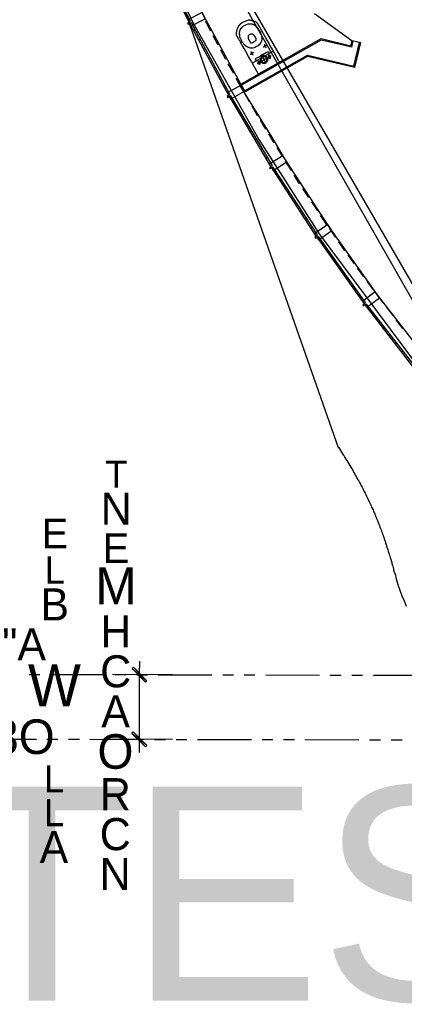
# Model space of a CAD drawing. Header units: feet. Extents: x -79 to 198, y -22 to 181.
# Tile 3 of 256: x 13 to 31, y -6 to 40. Entities that reach past the tile are written whole.
import ezdxf
from ezdxf.enums import TextEntityAlignment as Align

# ---------------------------------------------------------------- set-up
doc = ezdxf.new("R2010")
doc.units = ezdxf.units.FT
for name, color, linetype in [('A-AREA-UNIDAD', 30, 'CONTINUOUS'), ('A-LINEA', 7, 'CONTINUOUS'), ('A-LINEA-FINA', 9, 'CONTINUOUS'), ('A-TEXTO-PDF', 3, 'CONTINUOUS')]:
    doc.layers.add(name, color=color, linetype=linetype)

msp = doc.modelspace()

# ---------------------------------------------------------------- linework, layer by layer
at = {"layer": 'A-AREA-UNIDAD'}
msp.add_lwpolyline([(18.24, 47.1644), (21.472, 40.1956), (24.56, 34.72), (27.36, 30.3289), (32.288, 23.7156), (35.072, 20.48), (39.76, 15.84), (39.76, 15.2), (40.832, 13.6356), (42.56, 10.4889), (43.552, 9.7956), (45.2, 9.28), (50.24, 8.5689), (58.272, 7.8756), (64.128, 7.68), (70.88, 7.9644)], dxfattribs=at)
at = {"layer": 'A-LINEA'}
for p, q in [((13.6029, 62.1415), (28.2487, 20.4037)), ((14.3494, 57.9517), (37.9821, 17.1107)), ((14.3494, 57.9517), (37.9821, 17.1107)), ((14.4497, 57.5585), (36.7145, 18.4188)), ((27.1424, 40.5894), (28.901, 39.3205)), ((21.2933, 40.2044), (21.36, 40.2711)), ((21.5333, 39.7644), (21.5867, 39.8311)), ((21.76, 39.3378), (21.8267, 39.4044)), ((22.4133, 39.5644), (22.6533, 39.1244)), ((22, 38.9111), (22.0533, 38.9644)), ((27.4533, 39.3511), (23.7467, 37.2444)), ((28.88, 39.0178), (27.4533, 39.3511)), ((28.84, 39.0844), (28.8933, 39.3244)), ((28.88, 39.0178), (28.9467, 39.3111)), ((28.8933, 39.3244), (29.2933, 39.2311)), ((28.9733, 38.1378), (29.24, 39.2444)), ((29.0133, 38.0711), (29.2933, 39.2311)), ((22.2267, 38.4711), (22.2933, 38.5378)), ((22.7733, 38.8978), (23, 38.4578)), ((23.8933, 36.9911), (26.8267, 38.6444)), ((26.8267, 38.5911), (23.92, 36.9378)), ((25.2, 38.8178), (24.28, 38.2978)), ((25.2606, 38.7941), (25.197, 38.8117)), ((25.4933, 38.3644), (25.2533, 38.8044)), ((26.8267, 38.6444), (28.9733, 38.1378)), ((29.0133, 38.0711), (26.8267, 38.5911)), ((22.4667, 38.0444), (22.52, 38.1111)), ((23.12, 38.2444), (23.3733, 37.8044)), ((24.277, 38.2917), (24.2594, 38.2281)), ((24.2667, 38.2444), (24.5067, 37.8044)), ((24.5733, 37.7911), (25.48, 38.3111)), ((25.4964, 38.3039), (25.5139, 38.3675)), ((22.6933, 37.6178), (22.76, 37.6711)), ((23.4933, 37.5778), (23.7333, 37.1511)), ((24.5127, 37.8014), (24.5764, 37.7839)), ((22.9333, 37.1778), (22.9867, 37.2444)), ((23.8533, 36.9244), (24.1067, 36.4978)), ((23.4, 36.3378), (23.4667, 36.4044)), ((24.2267, 36.2844), (24.48, 35.8444)), ((23.6533, 35.9244), (23.72, 35.9778)), ((23.9067, 35.5111), (23.96, 35.5644)), ((24.6133, 35.6311), (24.8667, 35.2044)), ((24.1467, 35.0844), (24.2133, 35.1511)), ((25, 34.9911), (25.2533, 34.5644)), ((24.4, 34.6711), (24.4533, 34.7378)), ((25.3867, 34.3511), (25.6533, 33.9244)), ((24.64, 34.2578), (24.7067, 34.3111)), ((24.8933, 33.8444), (24.9467, 33.8978)), ((25.7867, 33.7111), (26.0533, 33.2844)), ((25.4, 33.0178), (25.4667, 33.0711)), ((25.6667, 32.6178), (25.72, 32.6711)), ((25.9333, 32.2178), (25.9867, 32.2711)), ((26.5867, 32.4444), (26.8667, 32.0311)), ((26.1867, 31.8044), (26.2533, 31.8711)), ((27, 31.8178), (27.28, 31.4044)), ((26.4533, 31.4044), (26.5067, 31.4711)), ((26.72, 31.0044), (26.7733, 31.0578)), ((26.9733, 30.6044), (27.04, 30.6578)), ((27.84, 30.5778), (28.12, 30.1644)), ((27.52, 29.8044), (27.5733, 29.8711)), ((28.2667, 29.9644), (28.5467, 29.5511)), ((27.8, 29.4178), (27.8533, 29.4711)), ((28.0667, 29.0311), (28.1333, 29.0844)), ((28.3467, 28.6444), (28.4133, 28.6978)), ((29.1333, 28.7378), (29.4267, 28.3378)), ((28.6267, 28.2444), (28.68, 28.3111)), ((29.5733, 28.1378), (29.8667, 27.7244)), ((28.8933, 27.8578), (28.96, 27.9244)), ((29.1733, 27.4711), (29.24, 27.5244)), ((29.7333, 26.7111), (29.8, 26.7644)), ((30.48, 26.9378), (30.7867, 26.5378)), ((30.0267, 26.3378), (30.0933, 26.3911)), ((30.9333, 26.3378), (31.24, 25.9378)), ((30.32, 25.9644), (30.3867, 26.0178)), ((30.6133, 25.5778), (30.6667, 25.6444)), ((30.9067, 25.2044), (30.96, 25.2711)), ((31.2, 24.8311), (31.2533, 24.8844)), ((13.88, 9.8311), (14.3733, 9.8311)), ((14.88, 9.8311), (17.3733, 9.8311)), ((20.5467, 9.8178), (17.76, 9.8311)), ((17.88, 9.8311), (18.3733, 9.8311)), ((18.88, 9.8178), (19.3733, 9.8178)), ((19.88, 9.8178), (22.3733, 9.8178)), ((22.88, 9.8178), (23.3733, 9.8178)), ((23.88, 9.8178), (24.3733, 9.8178)), ((24.88, 9.8178), (27.3733, 9.8044)), ((27.88, 9.8044), (28.3733, 9.8044)), ((28.88, 9.8044), (29.3733, 9.8044)), ((29.88, 9.8044), (32.3733, 9.8044)), ((11.7067, 6.8311), (14.2133, 6.8311)), ((14.7067, 6.8311), (15.2133, 6.8311)), ((15.7067, 6.8311), (16.2133, 6.8311)), ((16.7067, 6.8311), (19.2133, 6.8178)), ((20.5467, 6.8178), (17.7467, 6.8311)), ((19.7067, 6.8178), (20.2133, 6.8178)), ((20.7067, 6.8178), (21.2133, 6.8178)), ((21.7067, 6.8178), (24.2133, 6.8178)), ((24.7067, 6.8178), (25.2133, 6.8178)), ((25.7067, 6.8178), (26.2133, 6.8178)), ((26.7067, 6.8178), (29.2133, 6.8044)), ((29.7067, 6.8044), (30.2133, 6.8044)), ((30.7067, 6.8044), (31.2133, 6.8044))]:
    msp.add_line(p, q, dxfattribs=at)
for points in [[(23.72, 37.2978), (22, 40.4844), (20.32, 43.9244), (18.84, 47.2711)], [(21.3867, 40.2178), (19.7333, 43.6044), (19.6533, 43.5644), (21.3067, 40.1778), (21.3867, 40.2178)], [(21.2533, 40.2844), (21.32, 40.1644), (21.24, 40.1244), (21.2667, 40.0844), (21.3333, 40.1244), (21.4, 39.9911), (22.0667, 40.3378), (21.92, 40.6311), (21.2533, 40.2844)], [(23.2133, 36.8311), (21.4267, 40.1511), (21.3467, 40.1111), (23.1467, 36.7911), (23.2133, 36.8311)], [(22.0667, 40.2311), (22.1067, 40.1644), (22.3067, 39.7778)], [(25.2533, 38.8044), (25.24, 38.8311), (25.2, 38.8978), (25.1467, 38.9911), (25.0667, 39.1111), (25, 39.2578), (24.92, 39.3911), (24.84, 39.5244), (24.7733, 39.6444), (24.72, 39.7378), (24.68, 39.8178), (24.6533, 39.8711), (24.6267, 39.8978), (24.6133, 39.9244), (24.6, 39.9511), (24.5867, 39.9644), (24.5867, 39.9778), (24.5867, 39.9911), (24.5733, 39.9911), (24.5733, 40.0044), (24.56, 40.0178), (24.5467, 40.0311), (24.5467, 40.0444), (24.5333, 40.0578), (24.5333, 40.0711), (24.52, 40.0844), (24.5067, 40.0978), (24.5067, 40.1111), (24.4933, 40.1244), (24.48, 40.1378), (24.48, 40.1511), (24.4667, 40.1644), (24.4533, 40.1644), (24.44, 40.1778), (24.4267, 40.1911), (24.4, 40.1911), (24.3867, 40.2044), (24.3733, 40.2044), (24.3467, 40.2178), (24.3333, 40.2178), (24.32, 40.2311), (24.2933, 40.2311), (24.28, 40.2311), (24.2533, 40.2444), (24.2267, 40.2444), (24.2133, 40.2578), (24.1867, 40.2578), (24.16, 40.2578), (24.1333, 40.2711), (24.1067, 40.2711), (24.0667, 40.2711), (24.04, 40.2578), (23.9867, 40.2444), (23.9467, 40.2311), (23.88, 40.2044), (23.8267, 40.1778), (23.76, 40.1378), (23.7067, 40.0978), (23.6667, 40.0711), (23.64, 40.0311), (23.6133, 40.0044), (23.6, 39.9778), (23.5867, 39.9511), (23.5733, 39.9244), (23.56, 39.8978), (23.5467, 39.8844), (23.5467, 39.8578), (23.5333, 39.8311), (23.5333, 39.8178), (23.5333, 39.7911), (23.52, 39.7778), (23.52, 39.7644), (23.52, 39.7378), (23.5067, 39.7244), (23.5067, 39.6978), (23.5067, 39.6844), (23.5067, 39.6711), (23.5067, 39.6444), (23.5067, 39.6311), (23.5067, 39.6178), (23.5067, 39.6044), (23.5067, 39.5911), (23.52, 39.5644), (23.52, 39.5511), (23.5333, 39.5378), (23.5333, 39.5244), (23.5467, 39.5111), (23.5467, 39.4978), (23.56, 39.4844), (23.56, 39.4711), (23.5733, 39.4578), (23.5733, 39.4444), (23.5867, 39.4311), (23.6, 39.4178), (23.6, 39.4044), (23.6133, 39.3911), (23.6267, 39.3644), (23.64, 39.3378), (23.6667, 39.3111), (23.6933, 39.2578), (23.7333, 39.1778), (23.7867, 39.0844), (23.8533, 38.9644), (23.9333, 38.8311), (24.0133, 38.6978), (24.08, 38.5511), (24.16, 38.4311), (24.2133, 38.3378), (24.2533, 38.2711), (24.2667, 38.2444)], [(24.4533, 39.0444), (24.4, 39.0178), (24.3333, 38.9911), (24.28, 38.9778), (24.24, 38.9778), (24.1867, 38.9778), (24.16, 38.9778), (24.12, 38.9911), (24.0933, 39.0044), (24.0533, 39.0044), (24.04, 39.0178), (24.0133, 39.0311), (24, 39.0444), (23.9733, 39.0578), (23.96, 39.0711), (23.9467, 39.0844), (23.9333, 39.0978), (23.9067, 39.1111), (23.8933, 39.1244), (23.88, 39.1378), (23.8667, 39.1511), (23.8533, 39.1778), (23.84, 39.1911), (23.8267, 39.2044), (23.8133, 39.2311), (23.7867, 39.2444), (23.7733, 39.2711), (23.76, 39.2978), (23.7467, 39.3244), (23.7333, 39.3511), (23.7333, 39.3778), (23.72, 39.4044), (23.7067, 39.4178), (23.6933, 39.4444), (23.6933, 39.4711), (23.68, 39.4844), (23.68, 39.5111), (23.68, 39.5244), (23.6667, 39.5511), (23.6667, 39.5644), (23.6667, 39.5911), (23.6533, 39.6044), (23.6533, 39.6178), (23.6533, 39.6444), (23.6533, 39.6578), (23.6533, 39.6844), (23.6533, 39.7111), (23.6667, 39.7244), (23.6667, 39.7644), (23.68, 39.7911), (23.6933, 39.8178), (23.7067, 39.8578), (23.7333, 39.8978), (23.76, 39.9244), (23.8, 39.9644), (23.84, 40.0044), (23.8933, 40.0311), (23.96, 40.0578), (24.0133, 40.0844), (24.0533, 40.0978), (24.1067, 40.0978), (24.1467, 40.1111), (24.1867, 40.0978), (24.2267, 40.0978), (24.2533, 40.0844), (24.28, 40.0844), (24.3067, 40.0711), (24.32, 40.0578), (24.3467, 40.0578), (24.36, 40.0444), (24.3733, 40.0311), (24.3867, 40.0178), (24.4, 40.0044), (24.4133, 39.9911), (24.4267, 39.9778), (24.44, 39.9644), (24.4533, 39.9511), (24.48, 39.9378), (24.4933, 39.9244), (24.5067, 39.8978), (24.52, 39.8844), (24.5333, 39.8578), (24.5467, 39.8444), (24.5733, 39.8178), (24.5867, 39.7911), (24.6, 39.7644), (24.6133, 39.7511), (24.6267, 39.7244), (24.64, 39.6978), (24.64, 39.6711), (24.6533, 39.6578), (24.6667, 39.6311), (24.6667, 39.6044), (24.6667, 39.5911), (24.68, 39.5644), (24.68, 39.5511), (24.68, 39.5244), (24.6933, 39.5111), (24.6933, 39.4844), (24.6933, 39.4711), (24.6933, 39.4444), (24.6933, 39.4178), (24.6933, 39.3911), (24.6933, 39.3644), (24.6933, 39.3378), (24.68, 39.3111), (24.6667, 39.2711), (24.6533, 39.2444), (24.6267, 39.2044), (24.6, 39.1644), (24.56, 39.1244), (24.52, 39.0844), (24.4533, 39.0444)], [(23.72, 37.2978), (23.92, 36.9378), (23.72, 37.2978), (27.4533, 39.4178), (28.84, 39.0844)], [(24.4133, 39.3244), (24.4267, 39.3244), (24.4267, 39.3378), (24.4267, 39.3511), (24.44, 39.3511), (24.44, 39.3644), (24.44, 39.3778), (24.44, 39.3911), (24.44, 39.4044), (24.44, 39.4178), (24.4267, 39.4178), (24.4267, 39.4311), (24.4267, 39.4444), (24.4133, 39.4444), (24.4133, 39.4578), (24.4, 39.4711), (24.4, 39.4844), (24.3867, 39.4978), (24.3733, 39.5111), (24.3733, 39.5244), (24.36, 39.5378), (24.36, 39.5511), (24.3467, 39.5511), (24.3467, 39.5644), (24.3333, 39.5644), (24.3333, 39.5778), (24.32, 39.5778), (24.3067, 39.5911), (24.2933, 39.6044), (24.28, 39.6178), (24.2667, 39.6178), (24.2533, 39.6311), (24.24, 39.6311), (24.2267, 39.6311), (24.2, 39.6311), (24.1733, 39.6311), (24.1333, 39.6044), (24.1067, 39.5911), (24.0933, 39.5778), (24.0667, 39.5511), (24.0667, 39.5378), (24.0667, 39.5244), (24.0667, 39.5111), (24.0667, 39.4978), (24.0667, 39.4844), (24.0667, 39.4711), (24.0667, 39.4578), (24.0667, 39.4444), (24.0667, 39.4311), (24.0667, 39.4178), (24.08, 39.4044), (24.08, 39.3911), (24.08, 39.3778), (24.0933, 39.3644), (24.0933, 39.3511), (24.1067, 39.3378), (24.1067, 39.3244), (24.12, 39.3111), (24.12, 39.2978), (24.1333, 39.2844), (24.1467, 39.2711), (24.1467, 39.2578), (24.16, 39.2578), (24.16, 39.2444), (24.1733, 39.2311), (24.1867, 39.2311), (24.1867, 39.2178), (24.2, 39.2178), (24.2133, 39.2178), (24.2267, 39.2178), (24.24, 39.2178), (24.2667, 39.2311), (24.28, 39.2444), (24.32, 39.2578), (24.3467, 39.2844), (24.3733, 39.2978), (24.4, 39.3111), (24.4133, 39.3244)], [(24.76, 39.0311), (24.7733, 39.0311), (24.7867, 39.0444), (24.8133, 39.0578), (24.84, 39.0711), (24.8667, 39.0844), (24.88, 39.0978), (24.9067, 39.1111), (24.92, 39.1111), (24.9333, 39.1244)], [(24.8, 39.1511), (24.8133, 39.1378), (24.8133, 39.1111), (24.84, 39.0844), (24.8533, 39.0578), (24.8667, 39.0311), (24.88, 39.0178), (24.88, 39.0044), (24.8933, 38.9911)], [(24.8267, 39.0978), (24.8133, 39.0978), (24.8133, 39.0844), (24.8133, 39.0711), (24.8133, 39.0578), (24.8133, 39.0444), (24.8267, 39.0444), (24.84, 39.0444), (24.8533, 39.0444), (24.8667, 39.0444), (24.8667, 39.0578), (24.88, 39.0578), (24.88, 39.0711), (24.88, 39.0844), (24.8667, 39.0978), (24.8533, 39.1111), (24.84, 39.1111), (24.8267, 39.1111), (24.8267, 39.0978)], [(24.16, 38.6844), (24.1733, 38.6978), (24.2, 38.7111), (24.2267, 38.7244), (24.2533, 38.7378), (24.28, 38.7511), (24.3067, 38.7644), (24.32, 38.7778)], [(24.1867, 38.8178), (24.1867, 38.8044), (24.2, 38.7911), (24.2133, 38.7644), (24.2267, 38.7511), (24.24, 38.7244), (24.2533, 38.6978), (24.2667, 38.6711), (24.28, 38.6578), (24.28, 38.6444)], [(24.2133, 38.7644), (24.2133, 38.7511), (24.2, 38.7511), (24.2, 38.7378), (24.2, 38.7244), (24.2, 38.7111), (24.2133, 38.7111), (24.2133, 38.6978), (24.2267, 38.6978), (24.24, 38.6978), (24.2533, 38.6978), (24.2667, 38.7111), (24.2667, 38.7244), (24.2667, 38.7378), (24.2667, 38.7511), (24.2533, 38.7511), (24.2533, 38.7644), (24.24, 38.7644), (24.2267, 38.7644), (24.2133, 38.7644)], [(24.44, 38.3911), (24.4267, 38.4044), (24.4267, 38.4178), (24.4133, 38.4311), (24.4133, 38.4444), (24.4, 38.4444), (24.4, 38.4578), (24.4, 38.4711), (24.4, 38.4844), (24.4133, 38.4844), (24.4133, 38.4978), (24.44, 38.5111), (24.4933, 38.5378), (24.5733, 38.5778), (24.6533, 38.6311), (24.7467, 38.6844), (24.8267, 38.7244), (24.8933, 38.7644), (24.9467, 38.7911), (24.96, 38.8044), (24.9733, 38.8044), (24.9867, 38.8044), (25, 38.8044), (25, 38.7911), (25.0133, 38.7778), (25.0133, 38.7644), (25.0267, 38.7644), (25.0267, 38.7511), (25.0267, 38.7378), (25.04, 38.7378), (25.04, 38.7244)], [(24.7067, 38.5911), (24.6933, 38.5778), (24.6667, 38.5511), (24.6533, 38.5244), (24.64, 38.4978), (24.6267, 38.4711), (24.6267, 38.4444), (24.6267, 38.4178), (24.64, 38.3778), (24.6533, 38.3511), (24.6667, 38.3244), (24.68, 38.3111), (24.7067, 38.2844), (24.7333, 38.2711), (24.7733, 38.2711), (24.8, 38.2578), (24.8267, 38.2711), (24.8533, 38.2711), (24.88, 38.2844), (24.9067, 38.3111), (24.9333, 38.3244), (24.9467, 38.3511), (24.96, 38.3778), (24.9733, 38.4044), (24.9733, 38.4311), (24.9733, 38.4711), (24.96, 38.4978), (24.9467, 38.5244), (24.9333, 38.5511), (24.9067, 38.5778), (24.8933, 38.5911), (24.8667, 38.6044), (24.8267, 38.6178), (24.8, 38.6178), (24.7733, 38.6178), (24.7467, 38.6044), (24.7067, 38.5911)], [(24.6667, 38.6844), (24.6667, 38.6711), (24.6933, 38.6311), (24.72, 38.5778), (24.76, 38.5111), (24.8, 38.4444), (24.8267, 38.3778), (24.8667, 38.3244), (24.88, 38.2844), (24.8933, 38.2711)], [(24.7333, 38.5511), (24.72, 38.5378), (24.6933, 38.5244), (24.68, 38.5111), (24.68, 38.4844), (24.6667, 38.4578), (24.6667, 38.4444), (24.6667, 38.4178), (24.68, 38.3911), (24.68, 38.3778), (24.6933, 38.3511), (24.72, 38.3378), (24.7333, 38.3244), (24.76, 38.3111), (24.7733, 38.3111), (24.8, 38.2978), (24.8267, 38.3111), (24.84, 38.3111), (24.8667, 38.3244), (24.8933, 38.3378), (24.9067, 38.3511), (24.92, 38.3644), (24.9333, 38.3911), (24.9333, 38.4178), (24.9333, 38.4311), (24.9333, 38.4578), (24.9333, 38.4844), (24.92, 38.5111), (24.9067, 38.5244), (24.8933, 38.5378), (24.8667, 38.5511), (24.8533, 38.5644), (24.8267, 38.5778), (24.8, 38.5778), (24.7867, 38.5778), (24.76, 38.5644), (24.7333, 38.5511)], [(24.7333, 38.4044), (24.7467, 38.4044), (24.7733, 38.4178), (24.8, 38.4311), (24.8267, 38.4578), (24.8533, 38.4711), (24.8667, 38.4711), (24.88, 38.4844), (24.8933, 38.4844)], [(24.9333, 38.5111), (24.9467, 38.5244), (24.9733, 38.5378), (25.0133, 38.5511), (25.04, 38.5778), (25.08, 38.5911), (25.1067, 38.6044), (25.12, 38.6178), (25.1333, 38.6178)], [(25.0133, 38.6311), (25, 38.6178), (24.9867, 38.6044), (24.9867, 38.5911), (24.9867, 38.5778), (24.9867, 38.5644), (24.9867, 38.5511), (25, 38.5378), (25, 38.5244), (25.0133, 38.5244), (25.0267, 38.5244), (25.0267, 38.5111), (25.04, 38.5111), (25.0533, 38.5111), (25.0667, 38.5244), (25.08, 38.5244), (25.0933, 38.5378), (25.0933, 38.5511), (25.1067, 38.5644), (25.1067, 38.5778), (25.1067, 38.5911), (25.0933, 38.5911), (25.0933, 38.6044), (25.0933, 38.6178), (25.08, 38.6178), (25.0667, 38.6311), (25.0533, 38.6311), (25.04, 38.6311), (25.0267, 38.6311), (25.0133, 38.6311)], [(25, 38.6578), (25, 38.6444), (25.0133, 38.6178), (25.0267, 38.5911), (25.0533, 38.5644), (25.0667, 38.5378), (25.08, 38.5111), (25.08, 38.4978)], [(25.0267, 38.6044), (25.0133, 38.5911), (25.0133, 38.5778), (25.0133, 38.5644), (25.0133, 38.5511), (25.0267, 38.5511), (25.04, 38.5511), (25.0533, 38.5511), (25.0667, 38.5511), (25.0667, 38.5644), (25.0667, 38.5778), (25.0667, 38.5911), (25.0667, 38.6044), (25.0533, 38.6044), (25.04, 38.6044), (25.0267, 38.6044)], [(24.48, 38.2578), (24.4933, 38.2578), (24.5067, 38.2711), (24.5333, 38.2844), (24.5733, 38.3111), (24.6, 38.3244), (24.64, 38.3378), (24.6667, 38.3644), (24.68, 38.3644), (24.68, 38.3778)], [(24.5333, 38.3511), (24.52, 38.3511), (24.52, 38.3378), (24.5067, 38.3378), (24.5067, 38.3244), (24.5067, 38.3111), (24.5067, 38.2978), (24.5067, 38.2844), (24.5067, 38.2711), (24.52, 38.2711), (24.52, 38.2578), (24.5333, 38.2578), (24.5467, 38.2444), (24.56, 38.2444), (24.5733, 38.2444), (24.5867, 38.2444), (24.5867, 38.2578), (24.6, 38.2578), (24.6133, 38.2711), (24.6133, 38.2844), (24.6267, 38.2978), (24.6267, 38.3111), (24.6133, 38.3244), (24.6133, 38.3378), (24.6, 38.3511), (24.5867, 38.3644), (24.5733, 38.3644), (24.56, 38.3644), (24.5467, 38.3644), (24.5333, 38.3511)], [(24.52, 38.3911), (24.52, 38.3778), (24.5333, 38.3644), (24.5333, 38.3511), (24.56, 38.3244), (24.5733, 38.2978), (24.5867, 38.2711), (24.6, 38.2444), (24.6, 38.2311), (24.6133, 38.2311)], [(24.5467, 38.3378), (24.5467, 38.3244), (24.5333, 38.3244), (24.5333, 38.3111), (24.5333, 38.2978), (24.5333, 38.2844), (24.5467, 38.2844), (24.5467, 38.2711), (24.56, 38.2711), (24.5733, 38.2711), (24.5867, 38.2844), (24.5867, 38.2978), (24.6, 38.2978), (24.6, 38.3111), (24.5867, 38.3111), (24.5867, 38.3244), (24.5733, 38.3378), (24.56, 38.3378), (24.5467, 38.3378)], [(23.08, 36.8978), (23.1467, 36.7644), (23.08, 36.7244), (23.1067, 36.6844), (23.1733, 36.7244), (23.24, 36.6044), (23.8933, 36.9778), (23.7333, 37.2578), (23.08, 36.8978)], [(23.6533, 37.2578), (25.1467, 34.8444), (25.36, 34.4844)], [(25.1867, 33.5111), (23.2533, 36.7511), (23.1867, 36.7111), (25.1067, 33.4711), (25.1867, 33.5111)], [(36.4267, 19.9378), (34.88, 21.5511), (32.4133, 24.4711), (30.08, 27.4978), (27.8533, 30.6178), (25.7733, 33.8311), (25.3733, 34.4978)], [(25.04, 33.5778), (25.12, 33.4444), (25.0533, 33.4044), (25.08, 33.3644), (25.1467, 33.4178), (25.2267, 33.2844), (25.8533, 33.6844), (25.68, 33.9644), (25.04, 33.5778)], [(27.28, 30.2844), (25.2267, 33.4444), (25.16, 33.3911), (27.2133, 30.2311), (27.28, 30.2844)], [(26.1867, 33.0711), (26.4, 32.7111), (26.4533, 32.6578)], [(27.4133, 31.1911), (27.6, 30.9244), (27.6933, 30.7778)], [(27.1467, 30.3378), (27.2267, 30.2178), (27.16, 30.1644), (27.1867, 30.1378), (27.2533, 30.1778), (27.3333, 30.0578), (27.9467, 30.4844), (27.76, 30.7644), (27.1467, 30.3378)], [(29.4933, 27.1244), (29.52, 27.1378), (27.3333, 30.2178), (27.2667, 30.1644), (29.4533, 27.0844), (29.52, 27.1378)], [(28.6933, 29.3511), (28.8267, 29.1644), (28.9867, 28.9378)], [(29.3733, 27.1911), (29.4533, 27.0711), (29.3867, 27.0178), (29.4133, 26.9911), (29.48, 27.0444), (29.5733, 26.9244), (30.1733, 27.3644), (29.9733, 27.6311), (29.3733, 27.1911)], [(30.0267, 27.5244), (30.0933, 27.4311), (30.32, 27.1244)], [(31.88, 24.0844), (29.56, 27.0711), (29.4933, 27.0178), (31.8133, 24.0311), (31.88, 24.0844)], [(28.2533, 20.4178), (28.3067, 20.3378), (28.36, 20.2578), (28.4, 20.1778), (28.4533, 20.0978), (28.5067, 20.0178), (28.56, 19.9378), (28.6, 19.8578), (28.6533, 19.7911), (28.6933, 19.7111), (28.7467, 19.6311), (28.7867, 19.5644), (28.8267, 19.4844), (28.88, 19.4044), (28.92, 19.3378), (28.96, 19.2578), (29, 19.1911), (29.04, 19.1111), (29.08, 19.0444), (29.12, 18.9778), (29.16, 18.8978), (29.2, 18.8311), (29.24, 18.7644), (29.28, 18.6844), (29.32, 18.6178), (29.36, 18.5511), (29.3867, 18.4844), (29.4267, 18.4178), (29.4533, 18.3511), (29.4933, 18.2711), (29.5333, 18.2044), (29.56, 18.1378), (29.5867, 18.0711), (29.6267, 18.0044), (29.6533, 17.9378), (29.6933, 17.8844), (29.72, 17.8178), (29.7467, 17.7511), (29.7733, 17.6844), (29.8, 17.6178), (29.84, 17.5511), (29.8667, 17.4978), (29.8933, 17.4311), (29.92, 17.3644), (29.9467, 17.3111), (29.9733, 17.2444), (30, 17.1911), (30.0133, 17.1244), (30.04, 17.0578), (30.0667, 17.0044), (30.0933, 16.9511), (30.12, 16.8844), (30.1333, 16.8311), (30.16, 16.7644), (30.1867, 16.7111), (30.2, 16.6578), (30.2267, 16.5911), (30.2533, 16.5378), (30.2667, 16.4844), (30.2933, 16.4311), (30.3067, 16.3644), (30.3333, 16.3111), (30.3467, 16.2578), (30.3733, 16.2044), (30.3867, 16.1511), (30.4, 16.0978), (30.4267, 16.0444), (30.44, 15.9911), (30.4533, 15.9378), (30.48, 15.8844), (30.4933, 15.8311), (30.5067, 15.7778), (30.52, 15.7244), (30.5467, 15.6844), (30.56, 15.6311), (30.5733, 15.5778), (30.5867, 15.5244), (30.6, 15.4844), (30.6133, 15.4311), (30.6267, 15.3778), (30.6533, 15.3378), (30.6667, 15.2844), (30.68, 15.2311), (30.6933, 15.1911), (30.7067, 15.1378), (30.72, 15.0978), (30.7333, 15.0444), (30.7467, 15.0044), (30.76, 14.9511), (30.7733, 14.9111), (30.7867, 14.8711), (30.8, 14.8178), (30.84, 14.6444), (30.8933, 14.4978), (30.9467, 14.2844), (31.0267, 14.0311), (31.1067, 13.7644), (31.2, 13.4978), (31.3067, 13.2578), (31.4133, 13.0178)], [(19.0133, 10.4578), (19, 9.8311), (19, 6.8178), (19, 6.2044)]]:
    msp.add_lwpolyline(points, dxfattribs=at)
at = {"layer": 'A-LINEA-FINA'}
for points in [[(18.7333, 10.1778), (18.6667, 10.1111), (19.3467, 9.5511), (18.7333, 10.1778)], [(18.6667, 10.1111), (19.3467, 9.5511), (19.28, 9.4844), (18.6667, 10.1111), (18.6667, 10.1111)], [(19.3467, 6.5378), (18.6533, 7.0978), (18.72, 7.1644), (19.3467, 6.5378), (19.3467, 6.5378)], [(19.28, 6.4711), (19.3467, 6.5378), (18.6533, 7.0978), (19.28, 6.4711)]]:
    msp.add_lwpolyline(points, dxfattribs=at)

# ---------------------------------------------------------------- texts
at = {"layer": 'A-TEXTO-PDF'}
for s, height, p in [('T', 1.263, (17.9299, 18.5258)), ('N', 1.492, (17.9249, 16.8115)), ('E', 1.379, (15.0773, 15.7121)), ('E', 1.379, (17.9195, 15.0253)), ('L', 1.264, (15.0719, 14.0687)), ('M', 1.72, (17.9138, 13.0963)), ('B', 1.492, (15.0663, 12.3544)), ('H', 1.492, (17.9079, 11.0965)), ('"A', 1.492, (13.6434, 10.4975)), ('C', 1.492, (17.9024, 9.2396)), ('W', 1.949, (15.0533, 8.355)), ('A', 1.492, (17.8968, 7.3826)), ('3O', 1.608, (13.6312, 6.1405)), ('O', 1.607, (17.8911, 5.4536)), ('L', 1.264, (15.0403, 4.3543)), ('KCABTES', 9.944, (5.2398, -5.327)), ('R', 1.492, (17.8854, 3.5246)), ('L', 1.264, (15.0351, 2.7828)), ('C', 1.492, (17.8799, 1.6676)), ('A', 1.492, (15.0295, 1.0686)), ('N', 1.492, (17.8744, -0.1894))]:
    msp.add_text(s, height=height, dxfattribs=at).set_placement(p, align=Align.CENTER)

doc.saveas('drawing.dxf')
